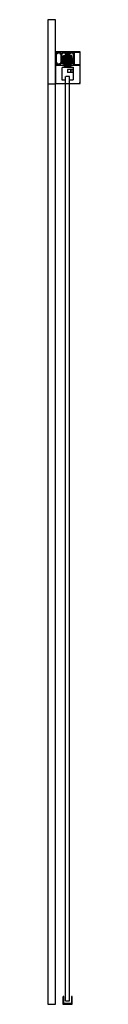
# Model space of a CAD drawing. Header units: millimetres. Extents: x -49 to 31, y 0 to 2448.
import ezdxf

# ---------------------------------------------------------------- set-up
doc = ezdxf.new("R2010")
doc.units = ezdxf.units.MM
doc.header["$LTSCALE"] = 10
doc.linetypes.add('ALLCAD_Strich', pattern=[0.2, 0.15, -0.05])
doc.layers.add('BESCH_KONT_sich_schn_seit_2d', color=160, linetype='Continuous')

msp = doc.modelspace()

# ---------------------------------------------------------------- linework, layer by layer
at = {"layer": 'BESCH_KONT_sich_schn_seit_2d', "linetype": 'ALLCAD_Strich', "extrusion": (-1.09476e-47, 1, -2.22045e-16)}
for p, q in [((-30, 2448), (-49, 2448)), ((-49, 2448), (-49, 0)), ((-30, 0), (-30, 2448)), ((-30, 2368), (-30, 2289)), ((31, 2368), (-30, 2368)), ((-25.5, 2365.5), (-27.5, 2365.5)), ((-27.5, 2365.5), (-27.5, 2363.5)), ((-27.5, 2365.5), (-27.5, 2365.5)), ((-27.5, 2365.5), (-27.5, 2365.5)), ((-27.5, 2365.5), (-27.5, 2365.5)), ((-27.5, 2365.5), (-27.5, 2365.5)), ((-27.5, 2365.5), (-27.5, 2365.5)), ((-27.5, 2365.5), (-27.5, 2365.5)), ((-27.5, 2365.5), (-27.5, 2365.5)), ((-27.5, 2365.5), (-27.5, 2365.5)), ((-27.5, 2365.5), (-27.5, 2365.5)), ((-27.5, 2337.5), (-27.5, 2365.5)), ((-27.5, 2365.5), (-27.5, 2365.5)), ((-27.5, 2365.5), (-27.5, 2365.5)), ((-27.5, 2365.5), (-27.5, 2365.5)), ((-27.5, 2365.5), (-27.5, 2365.5)), ((-27.5, 2365.5), (-27.5, 2365.5)), ((-27.5, 2365.5), (-27.5, 2365.5)), ((-27.5, 2365.5), (-27.5, 2365.5)), ((-27.5, 2365.5), (-27.5, 2365.5)), ((-27.5, 2365.5), (-17, 2365.5)), ((-27.5, 2365.5), (-27.5, 2365.5)), ((-27.5, 2363.5), (-25.5, 2363.5)), ((-25.5, 2363.5), (-25.5, 2365.5)), ((-25.5, 2363.5), (-25.5, 2363.5)), ((-25.5, 2363.5), (-25.5, 2363.5)), ((-25.5, 2363.5), (-25.5, 2363.5)), ((-25.5, 2363.5), (-25.5, 2363.5)), ((-25.5, 2363.5), (-25.5, 2363.5)), ((-25.5, 2363.5), (-25.5, 2363.5)), ((-25.5, 2363.5), (-25.5, 2363.5)), ((-25.5, 2363.5), (-25.5, 2363.5)), ((-25.5, 2363.5), (-25.5, 2363.5)), ((-25.5, 2363.5), (-25.5, 2363.5)), ((-25.5, 2363.5), (-25.5, 2363.5)), ((-25.5, 2363.5), (-25.5, 2363.5)), ((-25.5, 2363.5), (-25.5, 2363.5)), ((-25.5, 2363.5), (-25.5, 2363.5)), ((-25.5, 2363.5), (-25.5, 2363.5)), ((-25.5, 2363.5), (-25.5, 2363.5)), ((-25.5, 2363.5), (-25.5, 2363.5)), ((-25.5, 2363.5), (-25.5, 2363.5)), ((-25.5, 2363.5), (-25.5, 2363.5)), ((-25.5, 2363.5), (-25.5, 2363.5)), ((-25.5, 2363.5), (-25.5, 2363.5)), ((-25.5, 2363.5), (-25.5, 2363.5)), ((-25.5, 2363.5), (-25.5, 2363.5)), ((-25.5, 2363.5), (-25.5, 2363.5)), ((-25.5, 2363.5), (-25.5, 2363.5)), ((-25.5, 2363.5), (-25.5, 2363.5)), ((-25.5, 2363.5), (-25.5, 2363.5)), ((-25.5, 2363.5), (-25.5, 2363.5)), ((-25.5, 2363.5), (-25.5, 2363.5)), ((-25.5, 2363.5), (-25.5, 2363.5)), ((-25.5, 2363.5), (-25.5, 2363.5)), ((-25.5, 2363.5), (-25.5, 2363.5)), ((-17, 2365.5), (-19, 2365.5)), ((-19, 2365.5), (-19, 2363.5)), ((-19, 2363.5), (-17, 2363.5)), ((-17, 2363.5), (-17, 2365.5)), ((-17, 2365.5), (-17, 2337.5)), ((-12.5, 2365.5), (-14.5, 2365.5)), ((-14.5, 2365.5), (-14.5, 2363.5)), ((-14.5, 2365.5), (-5.5, 2365.5)), ((-14.5, 2339.5), (-14.5, 2365.5)), ((-14.5, 2363.5), (-12.5, 2363.5)), ((-12.5, 2363.5), (-12.5, 2365.5)), ((-12, 2353.5), (-11.8, 2353.5)), ((-12, 2343.5), (-12, 2353.5)), ((-12, 2353.5), (-11.8, 2353.5)), ((-12, 2350.5), (12, 2350.5)), ((-12, 2350.5), (12, 2350.5)), ((-11.8, 2358.1), (-5.8, 2359.7)), ((-11.8, 2358.1), (-5.8, 2359.7)), ((-11.8, 2338.9), (-11.8, 2358.1)), ((-5.8, 2351), (-11.8, 2351)), ((-10, 2351), (-11.8, 2351)), ((-11.5, 2352), (-11.5, 2353.5)), ((-11.5, 2353.5), (-8, 2353.5)), ((-11.5, 2350.5), (-11.5, 2352)), ((-10.5, 2353.7), (-10.5, 2356.7)), ((-10.5, 2356.7), (-4.5, 2356.7)), ((-10.5, 2353.7), (-4.5, 2353.7)), ((-10.5, 2351.3), (-10.5, 2353.7)), ((-10.5, 2353.3), (10.5, 2353.3)), ((-4.5, 2351.3), (-10.5, 2351.3)), ((-10.5, 2350.7), (-10.5, 2351.3)), ((-10.5, 2346.6), (-10.5, 2350.7)), ((-10.5, 2350.7), (-4.5, 2350.7)), ((-10, 2356.4), (-8, 2358.4)), ((-10, 2356), (-10, 2356.4)), ((-5.5, 2356), (-10, 2356)), ((-10, 2356), (-10, 2354.6)), ((-10, 2354.6), (-5.5, 2354.6)), ((-5.5, 2354.6), (-10, 2354.6)), ((-10, 2353.6), (-10, 2354.6)), ((-5.5, 2354.5), (-10, 2354.5)), ((-5.5, 2354.1), (-10, 2354.1)), ((-5.5, 2353.7), (-10, 2353.7)), ((-5.5, 2353.6), (-10, 2353.6)), ((-10, 2353.6), (-10, 2353.5)), ((-10, 2352), (-10, 2353.5)), ((-5.5, 2353.5), (-10, 2353.5)), ((-10, 2352), (-10, 2352)), ((-5.5, 2352), (-10, 2352)), ((-10, 2351), (-10, 2352)), ((-5.5, 2352), (-10, 2352)), ((-5.5, 2351.9), (-10, 2351.9)), ((-5.5, 2351.5), (-10, 2351.5)), ((-5.5, 2351.1), (-10, 2351.1)), ((-5.5, 2351), (-10, 2351)), ((-10, 2351), (-10, 2349.6)), ((-5.5, 2351), (-10, 2351)), ((-8, 2358.4), (-3, 2363.3)), ((-8, 2358.4), (-5.5, 2358.4)), ((-4.5, 2353.5), (-8, 2353.5)), ((-8, 2353.5), (-8, 2345.5)), ((-6.5, 2353.5), (-6.5, 2345.5)), ((-6.3, 2345.6), (-6.3, 2360)), ((-6, 2365), (-6, 2363.5)), ((-4, 2365), (-6, 2365)), ((-6, 2363.5), (-6, 2363)), ((-5.5, 2363.5), (-6, 2363.5)), ((-6, 2363), (-4, 2363)), ((-5.8, 2365.5), (-5.8, 2363.5)), ((-5.8, 2360.5), (-5.8, 2345.1)), ((-5.8, 2359.7), (-5.8, 2359.5)), ((-5.8, 2345.5), (-5.8, 2359.5)), ((-5.5, 2365.5), (-5.5, 2363.5)), ((-4.8, 2365.5), (-5.5, 2365.5)), ((-4.8, 2363.5), (-5.5, 2363.5)), ((-5.5, 2358.4), (-5.5, 2356)), ((-5.5, 2354.6), (-5.5, 2356)), ((-5.5, 2354.6), (-5.5, 2353.6)), ((-5.5, 2353.5), (-5.5, 2353.6)), ((-4, 2352.5), (-5.5, 2352.5)), ((-5.5, 2352.5), (-5.5, 2352)), ((-5.5, 2352.5), (-4.5, 2352.5)), ((-5.5, 2352), (-5.5, 2352)), ((-5.5, 2352), (-5.5, 2351)), ((-4, 2351), (-5.5, 2351)), ((-5.5, 2351), (-4.5, 2351)), ((-5.5, 2349.6), (-5.5, 2351)), ((-4.8, 2365.5), (-4.8, 2363.5)), ((-4.8, 2365.5), (4.8, 2365.5)), ((-4.8, 2365.5), (-4.8, 2363.5)), ((-4.8, 2360.5), (-4.8, 2363.5)), ((-4.8, 2363.5), (4.8, 2363.5)), ((-4.5, 2363.5), (-4.5, 2365.5)), ((-4.5, 2365.5), (4.5, 2365.5)), ((-4, 2363.5), (-4.5, 2363.5)), ((-4.5, 2363), (-4.5, 2360)), ((-4.5, 2359.7), (-4.5, 2360)), ((-2, 2360), (-4.5, 2360)), ((-4.5, 2359.1), (-4.5, 2359.7)), ((4.5, 2359.7), (-4.5, 2359.7)), ((4.5, 2359.5), (-4.5, 2359.5)), ((-4.5, 2359.1), (-4.5, 2358.8)), ((4.5, 2359.1), (-4.5, 2359.1)), ((-4.5, 2356.7), (-4.5, 2358.8)), ((4.5, 2358.8), (-4.5, 2358.8)), ((4.5, 2358.4), (-4.5, 2358.4)), ((4.5, 2358.1), (-4.5, 2358.1)), ((0, 2357.4), (-4.5, 2357.4)), ((-4.5, 2353.7), (-4.5, 2356.7)), ((4.5, 2356.2), (-4.5, 2356.2)), ((4.5, 2355.5), (-4.5, 2355.5)), ((4.5, 2355.2), (-4.5, 2355.2)), ((4.5, 2355), (-4.5, 2355)), ((-4.5, 2354.5), (4.5, 2354.5)), ((-4.5, 2353.7), (-4.5, 2353.5)), ((-4.5, 2353.5), (4.5, 2353.5)), ((-4.5, 2341.5), (-4.5, 2353.5)), ((-4.5, 2352), (-2, 2352)), ((4.5, 2351), (-4.5, 2351)), ((-4.2, 2356.4), (-4.2, 2349.2)), ((-4.2, 2356.4), (4.2, 2356.4)), ((4.2, 2355.1), (-4.2, 2355.1)), ((-4, 2365), (-2.1, 2365)), ((-4, 2365), (-4, 2363.5)), ((-4, 2363), (-4, 2363.5)), ((-2.1, 2363), (-4, 2363)), ((-4, 2353.3), (-4, 2350)), ((-4, 2350.5), (4, 2350.5)), ((-3.8, 2353.5), (-3.8, 2353.5)), ((3.8, 2353.5), (-3.8, 2353.5)), ((3.8, 2353.5), (-3.8, 2353.5)), ((-3, 2363.3), (3, 2363.3)), ((-1.8, 2362), (-3, 2361)), ((0, 2361), (-3, 2361)), ((-3, 2360.5), (-3, 2361)), ((0, 2360.5), (-3, 2360.5)), ((-2.2, 2365), (-2.2, 2363)), ((-2.2, 2365), (-2.2, 2363)), ((-1.6, 2365), (-2.1, 2365)), ((-2.1, 2363), (-2.1, 2365)), ((-2.1, 2363), (-1.6, 2363)), ((-2, 2365), (-2, 2360)), ((2, 2360), (-2, 2360)), ((-2, 2353.5), (-2, 2342.5)), ((-1.9, 2365), (-1.9, 2363)), ((-1.8, 2365.5), (-1.8, 2363.5)), ((-1.8, 2362), (-1.8, 2365.5)), ((0, 2362), (-1.8, 2362)), ((-1.6, 2365), (1.6, 2365)), ((-1.6, 2365), (-1.6, 2363)), ((-1.6, 2365), (-1.6, 2363)), ((0, 2363), (-1.6, 2363)), ((0, 2363.5), (0, 2363.5)), ((0, 2363.5), (0, 2363.5)), ((0, 2363.5), (0, 2363.5)), ((0, 2363.5), (0, 2363.5)), ((0, 2363.5), (0, 2363.5)), ((0, 2363.5), (0, 2363.5)), ((0, 2363.5), (0, 2363.5)), ((0, 2363.5), (0, 2363.5)), ((0, 2363.5), (0, 2363.5)), ((0, 2363.5), (0, 2363.5)), ((0, 2363.5), (0, 2363.5)), ((0, 2363.5), (0, 2363.5)), ((0, 2363.5), (0, 2363.5)), ((0, 2363.5), (0, 2363.5)), ((0, 2363.5), (0, 2363.5)), ((0, 2363.5), (0, 2363.5)), ((0, 2363.5), (0, 2363.5)), ((0, 2363.5), (0, 2363.5)), ((0, 2363.5), (0, 2363.5)), ((0, 2363.5), (0, 2363.5)), ((0, 2363.5), (0, 2363.5)), ((0, 2363.5), (0, 2363.5)), ((0, 2363.5), (0, 2363.5)), ((0, 2363.5), (0, 2363.5)), ((0, 2363.5), (0, 2363.5)), ((0, 2363.5), (0, 2363.5)), ((0, 2363.5), (0, 2363.5)), ((0, 2363.5), (0, 2363.5)), ((0, 2363.5), (0, 2363.5)), ((0, 2363.5), (0, 2363.5)), ((0, 2363.5), (0, 2363.5)), ((0, 2363.5), (0, 2363.5)), ((0, 2363.5), (0, 2363.5)), ((0, 2363.5), (0, 2363.5)), ((0, 2363.5), (0, 2363.5)), ((0, 2363.5), (0, 2363.5)), ((0, 2363.5), (0, 2363.5)), ((0, 2363.5), (0, 2363.5)), ((0, 2363.5), (0, 2363.5)), ((0, 2363.5), (0, 2363.5)), ((0, 2363.5), (0, 2363.5)), ((0, 2363.5), (0, 2363.5)), ((0, 2363.5), (0, 2363.5)), ((0, 2363.5), (0, 2363.5)), ((0, 2363.5), (0, 2363.5)), ((0, 2363.5), (0, 2363.5)), ((0, 2363.5), (0, 2363.5)), ((0, 2363.5), (0, 2363.5)), ((1.6, 2363), (0, 2363)), ((1.8, 2362), (0, 2362)), ((3, 2361), (0, 2361)), ((3, 2360.5), (0, 2360.5)), ((0, 2357.4), (0, 2357.4)), ((0, 2357.4), (0, 2357.4)), ((0, 2357.4), (0, 2357.4)), ((0, 2357.4), (0, 2357.4)), ((0, 2357.4), (0, 2357.4)), ((0, 2357.4), (0, 2357.4)), ((0, 2357.4), (0, 2357.4)), ((0, 2357.4), (0, 2357.4)), ((0, 2357.4), (0, 2357.4)), ((0, 2357.4), (0, 2357.4)), ((0, 2357.4), (0, 2357.4)), ((0, 2357.4), (0, 2357.4)), ((0, 2357.4), (0, 2357.4)), ((0, 2357.4), (0, 2357.4)), ((0, 2357.4), (0, 2357.4)), ((0, 2357.4), (0, 2357.4)), ((0, 2357.4), (0, 2357.4)), ((4.5, 2357.4), (0, 2357.4)), ((0, 2357.4), (0, 2357.4)), ((0, 2357.4), (0, 2357.4)), ((0, 2357.4), (0, 2357.4)), ((0, 2357.4), (0, 2357.4)), ((0, 2357.4), (0, 2357.4)), ((0, 2357.4), (0, 2357.4)), ((0, 2357.4), (0, 2357.4)), ((0, 2357.4), (0, 2357.4)), ((0, 2357.4), (0, 2357.4)), ((0, 2357.4), (0, 2357.4)), ((1.6, 2365), (1.6, 2363)), ((2.1, 2365), (1.6, 2365)), ((1.6, 2365), (1.6, 2363)), ((1.6, 2363), (2.1, 2363)), ((1.8, 2365.5), (1.8, 2363.5)), ((1.8, 2362), (1.8, 2365.5)), ((1.8, 2362), (3, 2361)), ((1.9, 2365), (1.9, 2363)), ((2, 2365), (2, 2360)), ((4.5, 2360), (2, 2360)), ((2, 2353.5), (2, 2342.5)), ((2, 2352), (4.5, 2352)), ((2.1, 2363), (2.1, 2365)), ((2.1, 2365), (4, 2365)), ((4, 2363), (2.1, 2363)), ((2.2, 2365), (2.2, 2363)), ((2.2, 2365), (2.2, 2363)), ((3, 2363.3), (8, 2358.4)), ((3, 2360.5), (3, 2361)), ((3.8, 2353.5), (3.8, 2353.5)), ((4, 2365), (4, 2363.5)), ((6, 2365), (4, 2365)), ((4.5, 2363.5), (4, 2363.5)), ((4, 2363.5), (4, 2363)), ((4, 2363), (6, 2363)), ((4, 2353.3), (4, 2350)), ((5.5, 2352.5), (4, 2352.5)), ((5.5, 2351), (4, 2351)), ((4.2, 2356.4), (4.2, 2349.2)), ((4.5, 2365.5), (4.5, 2363.5)), ((4.5, 2363), (4.5, 2360)), ((4.5, 2360), (4.5, 2359.7)), ((4.5, 2359.7), (4.5, 2359.1)), ((4.5, 2358.8), (4.5, 2359.1)), ((4.5, 2358.8), (4.5, 2356.7)), ((4.5, 2356.7), (4.5, 2353.7)), ((4.5, 2356.7), (10.5, 2356.7)), ((4.5, 2353.7), (10.5, 2353.7)), ((4.5, 2353.5), (4.5, 2353.7)), ((4.5, 2353.5), (4.5, 2341.5)), ((8, 2353.5), (4.5, 2353.5)), ((4.5, 2352.5), (5.5, 2352.5)), ((10.5, 2351.3), (4.5, 2351.3)), ((4.5, 2351), (5.5, 2351)), ((4.5, 2350.7), (10.5, 2350.7)), ((4.8, 2363.5), (4.8, 2365.5)), ((5.5, 2365.5), (4.8, 2365.5)), ((4.8, 2363.5), (4.8, 2365.5)), ((4.8, 2363.5), (4.8, 2360.5)), ((5.5, 2363.5), (4.8, 2363.5)), ((5.5, 2363.5), (5.5, 2365.5)), ((5.5, 2365.5), (14.5, 2365.5)), ((6, 2363.5), (5.5, 2363.5)), ((5.5, 2358.4), (8, 2358.4)), ((5.5, 2356), (5.5, 2358.4)), ((10, 2356), (5.5, 2356)), ((5.5, 2356), (5.5, 2354.6)), ((5.5, 2354.6), (10, 2354.6)), ((5.5, 2353.6), (5.5, 2354.6)), ((10, 2354.6), (5.5, 2354.6)), ((10, 2354.5), (5.5, 2354.5)), ((10, 2354.1), (5.5, 2354.1)), ((10, 2353.7), (5.5, 2353.7)), ((5.5, 2353.6), (5.5, 2353.5)), ((10, 2353.6), (5.5, 2353.6)), ((10, 2353.5), (5.5, 2353.5)), ((5.5, 2352.5), (5.5, 2352)), ((5.5, 2351), (5.5, 2352)), ((5.5, 2352), (5.5, 2352)), ((10, 2352), (5.5, 2352)), ((10, 2352), (5.5, 2352)), ((10, 2351.9), (5.5, 2351.9)), ((10, 2351.5), (5.5, 2351.5)), ((10, 2351.1), (5.5, 2351.1)), ((5.5, 2351), (5.5, 2349.6)), ((10, 2351), (5.5, 2351)), ((10, 2351), (5.5, 2351)), ((5.7, 2359.7), (5.7, 2359.5)), ((11.7, 2358.1), (5.7, 2359.7)), ((5.7, 2363.5), (5.7, 2365.5)), ((11.7, 2358.1), (5.7, 2359.7)), ((5.7, 2345.5), (5.7, 2359.5)), ((11.7, 2351), (5.7, 2351)), ((5.9, 2360.5), (5.9, 2345.1)), ((6, 2365), (6, 2363.5)), ((6, 2363), (6, 2363.5)), ((6.4, 2345.6), (6.4, 2360)), ((6.5, 2353.5), (6.5, 2345.5)), ((8, 2358.4), (10, 2356.4)), ((8, 2353.5), (11.5, 2353.5)), ((8, 2353.5), (8, 2345.5)), ((10, 2356.4), (10, 2356)), ((10, 2356), (10, 2354.6)), ((10, 2354.6), (10, 2353.6)), ((10, 2353.5), (10, 2353.6)), ((10, 2353.5), (10, 2352)), ((10, 2352), (10, 2352)), ((10, 2352), (10, 2351)), ((11.7, 2351), (10, 2351)), ((10, 2351), (10, 2349.6)), ((10.5, 2356.7), (10.5, 2353.7)), ((10.5, 2353.7), (10.5, 2351.3)), ((10.5, 2351.3), (10.5, 2350.7)), ((10.5, 2350.7), (10.5, 2346.6)), ((11.5, 2352), (11.5, 2353.5)), ((11.5, 2350.5), (11.5, 2352)), ((11.7, 2338.9), (11.7, 2358.1)), ((11.7, 2353.5), (12, 2353.5)), ((11.7, 2353.5), (12, 2353.5)), ((12, 2343.5), (12, 2353.5)), ((14.5, 2365.5), (12.5, 2365.5)), ((12.5, 2365.5), (12.5, 2363.5)), ((12.5, 2363.5), (14.5, 2363.5)), ((14.5, 2363.5), (14.5, 2365.5)), ((14.5, 2365.5), (14.5, 2339.5)), ((15.5, 2368), (15.5, 2366)), ((15.5, 2365.5), (15.5, 2368)), ((15.5, 2366), (16.5, 2366)), ((16.5, 2365.5), (15.5, 2365.5)), ((16.5, 2366), (16.5, 2367)), ((16.5, 2367), (30, 2367)), ((16.5, 2367), (16.5, 2365.5)), ((17, 2367), (16.5, 2367)), ((17, 2336.5), (17, 2367)), ((30, 2367), (30, 2336)), ((31, 2289), (31, 2368)), ((-30, 2335), (-7.5, 2335)), ((-27.5, 2339.5), (-27.5, 2337.5)), ((-25.5, 2339.5), (-27.5, 2339.5)), ((-27.5, 2337.5), (-25.5, 2337.5)), ((-17, 2337.5), (-27.5, 2337.5)), ((-25.5, 2337.5), (-25.5, 2339.5)), ((-19, 2339.5), (-19, 2337.5)), ((-17, 2339.5), (-19, 2339.5)), ((-19, 2337.5), (-17, 2337.5)), ((-17, 2337.5), (-17, 2339.5)), ((-14.5, 2341.5), (-14.5, 2339.5)), ((-12.5, 2341.5), (-14.5, 2341.5)), ((-14.5, 2339.5), (-12.5, 2339.5)), ((-12.9, 2339.5), (-14.5, 2339.5)), ((-13.5, 2298), (-13.5, 2330)), ((-13.5, 2330), (13.5, 2330)), ((-12.9, 2338.5), (-12.9, 2339.5)), ((-7.5, 2337), (-12.9, 2338.5)), ((-12.5, 2339.5), (-12.5, 2341.5)), ((-12, 2346.5), (12, 2346.5)), ((-12, 2346.5), (12, 2346.5)), ((-12, 2343.5), (-11.8, 2343.5)), ((-12, 2343.5), (-11.8, 2343.5)), ((-5.8, 2346), (-11.8, 2346)), ((-5.8, 2346), (-11.8, 2346)), ((-11.8, 2338.9), (-5.8, 2337.3)), ((-11.8, 2338.9), (-5.8, 2337.3)), ((-4.5, 2349.5), (-10.5, 2349.5)), ((10.5, 2349), (-10.5, 2349)), ((-10.5, 2349), (-4.5, 2349)), ((-4, 2347.5), (-10.5, 2347.5)), ((-10.5, 2346.6), (-10.5, 2345.9)), ((10.5, 2345.9), (-10.5, 2345.9)), ((-10.5, 2342.2), (-10.5, 2345.9)), ((-10.5, 2345.3), (-10.5, 2345.3)), ((-10.5, 2345.3), (-10.5, 2345.3)), ((-10.5, 2345.3), (-10.5, 2345.3)), ((-10.5, 2345.3), (-10.5, 2345.3)), ((-10.5, 2345.3), (-10.5, 2345.3)), ((-10.5, 2345.3), (-10.5, 2345.3)), ((-10.5, 2345.3), (-10.5, 2345.3)), ((-10.5, 2345.3), (-10.5, 2345.3)), ((-10.5, 2345.3), (-10.5, 2345.3)), ((-10.5, 2345.3), (-10.5, 2345.3)), ((-10.5, 2345.3), (-10.5, 2345.3)), ((-10.5, 2345.3), (-10.5, 2345.3)), ((-10.5, 2345.3), (-10.5, 2345.3)), ((-10.5, 2345.3), (-10.5, 2345.3)), ((-10.5, 2345.3), (-10.5, 2345.3)), ((-10.5, 2345.3), (-10.5, 2345.3)), ((10.5, 2345.3), (-10.5, 2345.3)), ((-10.5, 2345.3), (-10.5, 2345.3)), ((-10.5, 2345.3), (-10.5, 2345.3)), ((-10.5, 2345.3), (-10.5, 2345.3)), ((-10.5, 2345.3), (-10.5, 2345.3)), ((-10.5, 2345.3), (-10.5, 2345.3)), ((-10.5, 2345.3), (-10.5, 2345.3)), ((-10.5, 2345.3), (-10.5, 2345.3)), ((10.5, 2345), (-10.5, 2345)), ((-10.5, 2345), (-4.5, 2345)), ((10.5, 2342.8), (-10.5, 2342.8)), ((-10.5, 2342.2), (-10.5, 2341.5)), ((10.5, 2342.2), (-10.5, 2342.2)), ((-10.5, 2339.8), (-10.5, 2341.5)), ((10.5, 2341.5), (-10.5, 2341.5)), ((-7.6, 2339.8), (-10.5, 2339.8)), ((-10, 2349.6), (-5.5, 2349.6)), ((-10, 2349.2), (-10, 2349.6)), ((-8, 2347.2), (-10, 2349.2)), ((8.5, 2332), (-8.5, 2332)), ((-8.5, 2330), (-8.5, 2332)), ((-5.5, 2347.2), (-8, 2347.2)), ((-3, 2342.3), (-8, 2347.2)), ((-8, 2345.5), (0, 2345.5)), ((-5.4, 2338.5), (-7.6, 2339.8)), ((-7.5, 2335), (-7.5, 2337)), ((-6.5, 2345.5), (-6.5, 2335.5)), ((-6.5, 2335.5), (-4.5, 2335.5)), ((-6.1, 2332), (-6.1, 2338)), ((-6.1, 2338), (0, 2338)), ((-6.1, 2332), (-6.1, 2332)), ((-6.1, 2332), (-6.1, 2332)), ((-6.1, 2332), (-6.1, 2332)), ((-6.1, 2332), (-6.1, 2332)), ((-6.1, 2332), (-6.1, 2332)), ((-6.1, 2332), (-6.1, 2332)), ((-6.1, 2332), (-6.1, 2332)), ((-6.1, 2332), (-6.1, 2332)), ((-6.1, 2332), (-6.1, 2332)), ((-6.1, 2332), (-6.1, 2332)), ((-6.1, 2332), (-6.1, 2332)), ((-6.1, 2332), (-6.1, 2332)), ((-6.1, 2332), (-6.1, 2332)), ((-6.1, 2332), (-6.1, 2332)), ((-6.1, 2332), (-6.1, 2332)), ((-6.1, 2332), (-6.1, 2332)), ((-6.1, 2332), (-6.1, 2332)), ((-5.8, 2345.5), (-5.8, 2337.3)), ((-5.5, 2349.6), (-5.5, 2347.2)), ((-5.5, 2347.2), (-5.5, 2344.5)), ((-4, 2346), (-5.5, 2346)), ((-5.5, 2346), (-4.5, 2346)), ((-4, 2344.5), (-5.5, 2344.5)), ((-5.5, 2344.5), (-4.5, 2344.5)), ((-2.9, 2342.4), (-5.4, 2344.8)), ((-3.3, 2334.7), (-5.4, 2338.5)), ((-4.5, 2349), (-2, 2349)), ((4.5, 2346), (-4.5, 2346)), ((-4.5, 2345), (-2, 2345)), ((-2, 2342.5), (-4.5, 2342.5)), ((-4.5, 2341.7), (4.5, 2341.7)), ((-4.5, 2341.5), (-4.5, 2340.9)), ((4.5, 2341.4), (-4.5, 2341.4)), ((-4.5, 2340.9), (-4.5, 2339.2)), ((4.5, 2340.9), (-4.5, 2340.9)), ((-4.5, 2338.8), (-4.5, 2339.2)), ((4.5, 2339.2), (-4.5, 2339.2)), ((-4.5, 2338.8), (-4.5, 2337.3)), ((4.5, 2338.8), (-4.5, 2338.8)), ((-4.5, 2335.5), (-4.5, 2337.3)), ((4.5, 2337.3), (-4.5, 2337.3)), ((4.5, 2335.5), (-4.5, 2335.5)), ((-4.2, 2349.2), (4.2, 2349.2)), ((4, 2350), (-4, 2350)), ((-4, 2330), (-4, 2350)), ((-4, 2346.5), (4, 2346.5)), ((-4, 2345.5), (-4, 2335.5)), ((-4, 2345.5), (-4, 2335.5)), ((-4, 2330), (-4, 2332)), ((3.3, 2334.7), (-3.3, 2334.7)), ((3, 2342.3), (-3, 2342.3)), ((-2.2, 2342.1), (2.2, 2342.1)), ((0, 2345.5), (8, 2345.5)), ((0, 2338), (6.1, 2338)), ((0, 2332), (0, 2338)), ((2, 2349), (4.5, 2349)), ((2, 2345), (4.5, 2345)), ((4.5, 2342.5), (2, 2342.5)), ((5.4, 2344.8), (2.9, 2342.4)), ((8, 2347.2), (3, 2342.3)), ((5.4, 2338.5), (3.3, 2334.7)), ((4, 2330), (4, 2350)), ((4, 2347.5), (10.5, 2347.5)), ((5.5, 2346), (4, 2346)), ((4, 2345.5), (4, 2335.5)), ((4, 2345.5), (4, 2335.5)), ((5.5, 2344.5), (4, 2344.5)), ((4, 2330), (4, 2332)), ((10.5, 2349.5), (4.5, 2349.5)), ((4.5, 2349), (10.5, 2349)), ((4.5, 2346), (5.5, 2346)), ((4.5, 2345), (10.5, 2345)), ((4.5, 2344.5), (5.5, 2344.5)), ((4.5, 2340.9), (4.5, 2341.5)), ((4.5, 2339.2), (4.5, 2340.9)), ((4.5, 2339.2), (4.5, 2338.8)), ((4.5, 2337.3), (4.5, 2338.8)), ((4.5, 2337.3), (4.5, 2335.5)), ((4.5, 2335.5), (6.5, 2335.5)), ((7.6, 2339.8), (5.4, 2338.5)), ((5.5, 2349.6), (10, 2349.6)), ((5.5, 2347.2), (5.5, 2349.6)), ((5.5, 2347.2), (5.5, 2344.5)), ((8, 2347.2), (5.5, 2347.2)), ((11.7, 2346), (5.7, 2346)), ((5.7, 2345.5), (5.7, 2337.3)), ((11.7, 2338.9), (5.7, 2337.3)), ((11.7, 2346), (5.7, 2346)), ((11.7, 2338.9), (5.7, 2337.3)), ((6.1, 2332), (6.1, 2338)), ((6.5, 2345.5), (6.5, 2335.5)), ((12.9, 2338.5), (7.5, 2337)), ((7.5, 2337), (7.5, 2335)), ((7.5, 2335), (15.5, 2335)), ((10.5, 2339.8), (7.6, 2339.8)), ((10, 2349.2), (8, 2347.2)), ((8.5, 2330), (8.5, 2332)), ((10, 2349.6), (10, 2349.2)), ((10.5, 2346.6), (10.5, 2345.9)), ((10.5, 2342.2), (10.5, 2345.9)), ((10.5, 2342.8), (10.5, 2342.8)), ((10.5, 2342.8), (10.5, 2342.8)), ((10.5, 2342.8), (10.5, 2342.8)), ((10.5, 2342.8), (10.5, 2342.8)), ((10.5, 2342.8), (10.5, 2342.8)), ((10.5, 2342.8), (10.5, 2342.8)), ((10.5, 2342.8), (10.5, 2342.8)), ((10.5, 2342.8), (10.5, 2342.8)), ((10.5, 2342.8), (10.5, 2342.8)), ((10.5, 2342.8), (10.5, 2342.8)), ((10.5, 2342.8), (10.5, 2342.8)), ((10.5, 2342.8), (10.5, 2342.8)), ((10.5, 2342.8), (10.5, 2342.8)), ((10.5, 2342.8), (10.5, 2342.8)), ((10.5, 2342.8), (10.5, 2342.8)), ((10.5, 2342.8), (10.5, 2342.8)), ((10.5, 2342.8), (10.5, 2342.8)), ((10.5, 2342.2), (10.5, 2341.5)), ((10.5, 2341.5), (10.5, 2339.8)), ((11.7, 2343.5), (12, 2343.5)), ((11.7, 2343.5), (12, 2343.5)), ((12.5, 2341.5), (12.5, 2339.5)), ((14.5, 2341.5), (12.5, 2341.5)), ((12.5, 2339.5), (14.5, 2339.5)), ((12.9, 2339.5), (12.9, 2338.5)), ((14.5, 2339.5), (12.9, 2339.5)), ((13.5, 2330), (13.5, 2298)), ((14.5, 2339.5), (14.5, 2341.5)), ((15.5, 2338), (16.5, 2338)), ((15.5, 2335), (15.5, 2338)), ((15.5, 2337), (15.5, 2335)), ((16.5, 2337), (15.5, 2337)), ((15.5, 2335), (30, 2335)), ((16.5, 2338), (16.5, 2336.5)), ((16.5, 2336), (16.5, 2337)), ((16.5, 2336.5), (17, 2336.5)), ((30, 2336), (16.5, 2336)), ((30, 2335), (30, 2290)), ((5, 2307), (-5, 2307)), ((-5, 9), (-5, 2307)), ((0, 2324.5), (0, 2316.5)), ((13.5, 2324.5), (0, 2324.5)), ((13.5, 2316.5), (0, 2316.5)), ((5, 9), (5, 2307)), ((7.7, 2318.5), (7.7, 2323.5)), ((7.7, 2323.5), (13.5, 2323.5)), ((7.7, 2318.5), (13.5, 2318.5)), ((-30, 2288), (-49, 2288)), ((-30, 2289), (31, 2289)), ((-5, 2298), (-13.5, 2298)), ((13.5, 2298), (5, 2298)), ((30, 2290), (28, 2290)), ((28, 2290), (28, 2289)), ((30, 2290), (30, 2290)), ((30, 2290), (30, 2290)), ((30, 2290), (30, 2290)), ((30, 2290), (30, 2290)), ((30, 2290), (30, 2290)), ((30, 2290), (30, 2290)), ((30, 2290), (30, 2290)), ((30, 2290), (30, 2290)), ((30, 2290), (30, 2290)), ((30, 2290), (30, 2290)), ((30, 2290), (30, 2290)), ((30, 2290), (30, 2290)), ((30, 2290), (30, 2290)), ((30, 2290), (30, 2290)), ((30, 2290), (30, 2290)), ((30, 2290), (30, 2290)), ((30, 2290), (30, 2290)), ((30, 2290), (30, 2290)), ((30, 2290), (30, 2290)), ((-49, 0), (-30, 0)), ((-11.5, 19.5), (-11.5, 0)), ((-9.5, 19.5), (-11.5, 19.5)), ((-11.5, 0), (11.5, 0)), ((-9.5, 2), (-9.5, 19.5)), ((9.5, 2), (-9.5, 2)), ((-5, 9), (5, 9)), ((-2.5, 2), (-2.5, 0)), ((2.5, 2), (2.5, 0)), ((9.5, 19.5), (9.5, 2)), ((11.5, 19.5), (9.5, 19.5)), ((11.5, 0), (11.5, 19.5))]:
    msp.add_line(p, q, dxfattribs=at)
at = {"layer": 'BESCH_KONT_sich_schn_seit_2d', "linetype": 'ALLCAD_Strich'}
for centre in [(0, 2359.5), (0, 2346.5)]:
    msp.add_circle(centre, 3, dxfattribs=at)
at = {"layer": 'BESCH_KONT_sich_schn_seit_2d', "linetype": 'ALLCAD_Strich', "extrusion": (-2.22045e-16, -2.22045e-16, -1)}
for centre in [(0, 2359.3), (0, 2346.3)]:
    msp.add_circle(centre, 1.75, dxfattribs=at)
for centre, radius, start, end in [((4.8, 2359.5), 1, 0, 87.134), ((0, 2363.5), 0.00093, 270, 0), ((0, 2363.5), 0.00093, 0, 90), ((0, 2363.5), 0.00116, 0, 90), ((0, 2363.5), 0.00116, 270, 360), ((0, 2363.5), 0.00116, 90, 180), ((0, 2363.5), 0.00116, 180, 270), ((0, 2363.5), 0.00116, 0, 90), ((0, 2363.5), 0.00116, 270, 360), ((0, 2363.5), 0.00116, 90, 180), ((0, 2363.5), 0.00116, 180, 270), ((0, 2363.5), 0.00093, 90, 180), ((0, 2363.5), 0.00093, 180, 270), ((0, 2363.5), 0.00116, 90, 180), ((0, 2363.5), 0.00116, 180, 270), ((0, 2363.5), 0.00271, 0, 90), ((0, 2363.5), 0.00271, 270, 360), ((0, 2363.5), 0.00116, 90, 180), ((0, 2363.5), 0.00116, 180, 270), ((0, 2363.5), 0.00271, 0, 90), ((0, 2363.5), 0.00271, 270, 360), ((0, 2357.4), 0.00093, 90, 180), ((0, 2357.4), 0.00093, 180, 270), ((0, 2357.4), 0.00116, 180, 270), ((0, 2357.4), 0.00116, 90, 180), ((0, 2357.4), 0.00116, 270, 0), ((0, 2357.4), 0.00116, 0, 90), ((0, 2357.4), 0.00116, 180, 270), ((0, 2357.4), 0.00116, 90, 180), ((0, 2357.4), 0.00116, 270, 0), ((0, 2357.4), 0.00116, 0, 90), ((-4.8, 2359.5), 1, 92.866, 180), ((10.5, 2345.3), 0.00093, 90, 180), ((10.5, 2345.3), 0.00093, 180, 270), ((10.5, 2345.3), 0.00116, 90, 180), ((10.5, 2345.3), 0.00116, 180, 270), ((10.5, 2345.3), 0.00271, 0, 90), ((10.5, 2345.3), 0.00271, 270, 0), ((10.5, 2345.3), 0.00116, 90, 180), ((10.5, 2345.3), 0.00116, 180, 270), ((10.5, 2345.3), 0.00271, 0, 90), ((10.5, 2345.3), 0.00271, 270, 0), ((4.8, 2345.5), 1, 313.6028, 0), ((2.2, 2343.1), 1, 270, 313.6028), ((-2.2, 2343.1), 1, 226.3972, 270), ((-4.8, 2345.5), 1, 180, 226.3972)]:
    msp.add_arc(centre, radius, start, end, dxfattribs=at)
at = {"layer": 'BESCH_KONT_sich_schn_seit_2d', "linetype": 'ALLCAD_Strich'}
for centre, radius, start, end in [((0, 2363.5), 0.00217, 90, 180), ((0, 2363.5), 0.00217, 180, 270), ((0, 2363.5), 0.00271, 0, 90), ((0, 2363.5), 0.00271, 90, 180), ((0, 2363.5), 0.00271, 180, 270), ((0, 2363.5), 0.00271, 270, 360), ((0, 2363.5), 0.00271, 0, 90), ((0, 2363.5), 0.00271, 90, 180), ((0, 2363.5), 0.00271, 180, 270), ((0, 2363.5), 0.00271, 270, 360), ((0, 2363.5), 0.00217, 270, 0), ((0, 2363.5), 0.00217, 360, 90), ((0, 2363.5), 0.00271, 270, 360), ((0, 2363.5), 0.00271, 0, 90), ((0, 2363.5), 0.00116, 180, 270), ((0, 2363.5), 0.00116, 90, 180), ((0, 2363.5), 0.00271, 270, 360), ((0, 2363.5), 0.00271, 0, 90), ((0, 2363.5), 0.00116, 180, 270), ((0, 2363.5), 0.00116, 90, 180), ((0, 2357.4), 0.00217, 270, 0), ((0, 2357.4), 0.00217, 0, 90), ((0, 2357.4), 0.00271, 90, 180), ((0, 2357.4), 0.00271, 180, 270), ((0, 2357.4), 0.00271, 270, 0), ((0, 2357.4), 0.00271, 0, 90), ((0, 2357.4), 0.00271, 90, 180), ((0, 2357.4), 0.00271, 180, 270), ((0, 2357.4), 0.00271, 270, 0), ((0, 2357.4), 0.00271, 0, 90), ((-10.5, 2345.3), 0.00217, 270, 360), ((-10.5, 2345.3), 0.00217, 0, 90), ((-10.5, 2345.3), 0.00271, 270, 360), ((-10.5, 2345.3), 0.00271, 360, 90), ((-10.5, 2345.3), 0.00116, 180, 270), ((-10.5, 2345.3), 0.00116, 90, 180), ((-10.5, 2345.3), 0.00271, 270, 360), ((-10.5, 2345.3), 0.00271, 360, 90), ((-10.5, 2345.3), 0.00116, 180, 270), ((-10.5, 2345.3), 0.00116, 90, 180)]:
    msp.add_arc(centre, radius, start, end, dxfattribs=at)
at = {"layer": 'BESCH_KONT_sich_schn_seit_2d', "linetype": 'ALLCAD_Strich', "extrusion": (-2.22045e-16, -2.22045e-16, -1)}
for start_param, end_param in [(-0.463816, 0), (0, 0.463816)]:
    msp.add_ellipse((0, 2334.6), major_axis=(0, 28.4), ratio=0.158472, start_param=start_param, end_param=end_param, dxfattribs=at)
at = {"layer": 'BESCH_KONT_sich_schn_seit_2d', "linetype": 'ALLCAD_Strich'}
for points, knots in [([(-4.5, 2352.7), (-4.5, 2352.5), (-4.5, 2352.2), (-4.6, 2351.6), (-4.7, 2351.2), (-4.9, 2350.7), (-4.9, 2350.5), (-5.1, 2350.1), (-5.2, 2349.9), (-5.4, 2349.6), (-5.5, 2349.4), (-5.8, 2349), (-5.9, 2348.8), (-6.3, 2348.4), (-6.6, 2348.1), (-7.3, 2347.6), (-7.7, 2347.3), (-8.5, 2347), (-8.9, 2346.8), (-9.7, 2346.7), (-10.1, 2346.6), (-10.5, 2346.6)], [4.406817, 4.406817, 4.406817, 4.406817, 5.92382, 5.92382, 7.531675, 7.531675, 8.200931, 8.200931, 8.870186, 8.870186, 9.539442, 9.539442, 10.208698, 10.208698, 11.477945, 11.477945, 12.747192, 12.747192, 14.016439, 14.016439, 15.13619, 15.13619, 15.13619, 15.13619]), ([(-3.8, 2353.5), (-3.8, 2353.5), (-3.8, 2353.5), (-3.8, 2353.5), (-3.8, 2353.5), (-3.8, 2353.5), (-3.8, 2353.5), (-3.8, 2353.5), (-3.8, 2353.5), (-3.8, 2353.5), (-3.9, 2353.5), (-3.9, 2353.5), (-4, 2353.5), (-4.1, 2353.4), (-4.1, 2353.4), (-4.2, 2353.3), (-4.3, 2353.2), (-4.5, 2353), (-4.5, 2352.9), (-4.5, 2352.7)], [4.885389, 4.885389, 4.885389, 4.885389, 4.892981, 4.892981, 4.900573, 4.900573, 4.936292, 4.936292, 5.041229, 5.041229, 5.146165, 5.146165, 5.592598, 5.592598, 6.03903, 6.03903, 7.043549, 7.043549, 8.048067, 8.048067, 8.048067, 8.048067]), ([(4.5, 2352.7), (4.5, 2352.9), (4.5, 2353), (4.3, 2353.2), (4.2, 2353.3), (4.1, 2353.4), (4.1, 2353.4), (4, 2353.5), (3.9, 2353.5), (3.9, 2353.5), (3.8, 2353.5), (3.8, 2353.5), (3.8, 2353.5), (3.8, 2353.5), (3.8, 2353.5), (3.8, 2353.5), (3.8, 2353.5), (3.8, 2353.5), (3.8, 2353.5), (3.8, 2353.5)], [1.722708, 1.722708, 1.722708, 1.722708, 2.727227, 2.727227, 3.731745, 3.731745, 4.178178, 4.178178, 4.62461, 4.62461, 4.729547, 4.729547, 4.834483, 4.834483, 4.870202, 4.870202, 4.877795, 4.877795, 4.885387, 4.885387, 4.885387, 4.885387]), ([(10.5, 2346.6), (10.1, 2346.6), (9.7, 2346.7), (8.9, 2346.8), (8.5, 2347), (7.7, 2347.3), (7.3, 2347.6), (6.6, 2348.1), (6.3, 2348.4), (5.9, 2348.8), (5.8, 2349), (5.5, 2349.4), (5.4, 2349.6), (5.2, 2349.9), (5.1, 2350.1), (4.9, 2350.5), (4.9, 2350.7), (4.7, 2351.2), (4.6, 2351.6), (4.5, 2352.2), (4.5, 2352.5), (4.5, 2352.7)], [15.435182, 15.435182, 15.435182, 15.435182, 16.554933, 16.554933, 17.82418, 17.82418, 19.093427, 19.093427, 20.362674, 20.362674, 21.03193, 21.03193, 21.701186, 21.701186, 22.370442, 22.370442, 23.039698, 23.039698, 24.647552, 24.647552, 26.164556, 26.164556, 26.164556, 26.164556]), ([(-2, 2342.5), (-2, 2342.5), (-2, 2342.5), (-1.9, 2342.4), (-1.9, 2342.4), (-1.8, 2342.4), (-1.7, 2342.3), (-1.6, 2342.3), (-1.5, 2342.2), (-1.3, 2342.2), (-1.2, 2342.2), (-1, 2342.1), (-0.9, 2342.1), (-0.6, 2342), (-0.5, 2342), (-0.3, 2342), (-0.1, 2342), (0, 2342), (0.1, 2342), (0.3, 2342), (0.5, 2342), (0.6, 2342), (0.9, 2342.1), (1, 2342.1), (1.2, 2342.2), (1.3, 2342.2), (1.5, 2342.2), (1.6, 2342.3), (1.7, 2342.3), (1.8, 2342.4), (1.9, 2342.4), (1.9, 2342.4), (2, 2342.5), (2, 2342.5), (2, 2342.5)], [-3.058152, -3.058152, -3.058152, -3.058152, -2.674094, -2.674094, -2.290036, -2.290036, -1.905979, -1.905979, -1.521921, -1.521921, -1.141441, -1.141441, -0.760961, -0.760961, -0.38048, -0.38048, 0, 0, 0, 0.38048, 0.38048, 0.760961, 0.760961, 1.141441, 1.141441, 1.521921, 1.521921, 1.905979, 1.905979, 2.290036, 2.290036, 2.674094, 2.674094, 3.058152, 3.058152, 3.058152, 3.058152])]:
    msp.add_open_spline(points, degree=3, knots=knots, dxfattribs=at)

doc.saveas('drawing.dxf')
